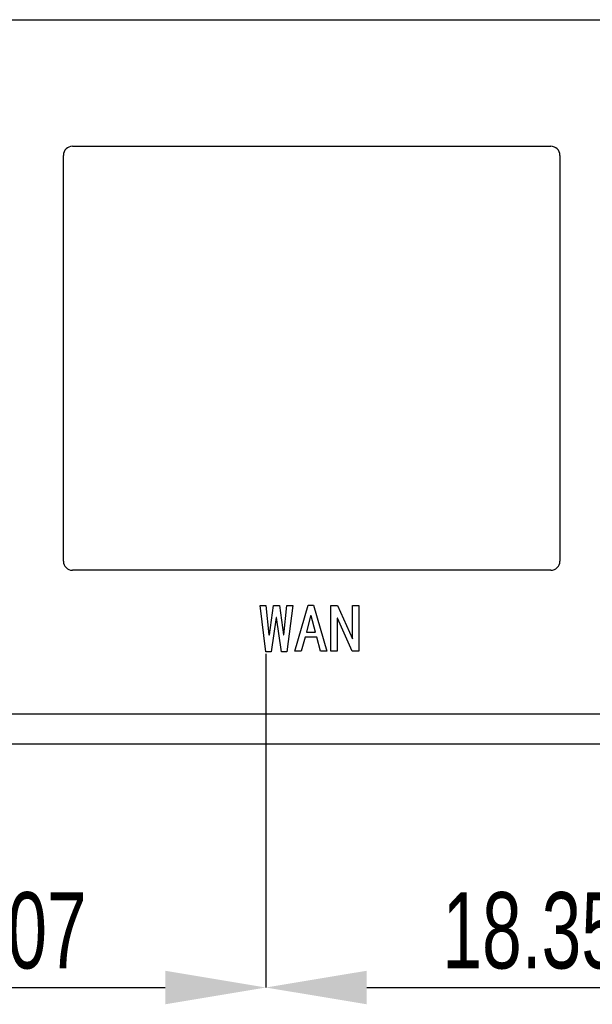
# Model space of a CAD drawing. Header units: millimetres. Extents: x 1643 to 1853, y 2203 to 2490.
# Tile 24 of 31: x 1724 to 1743, y 2415 to 2447. Entities that reach past the tile are written whole.
import ezdxf

# ---------------------------------------------------------------- set-up
doc = ezdxf.new("R2010")
doc.units = ezdxf.units.MM
doc.styles.add('SLDTEXTSTYLE1', font='TXT', dxfattribs={"width": 0.7})
doc.dimstyles.new('SLDDIMSTYLE5', dxfattribs={"dimtxt": 2.5, "dimasz": 3.302, "dimexe": 0, "dimexo": 0.0625, "dimtad": 1, "dimdec": 3, "dimrnd": 1e-09, "dimzin": 12, "dimdsep": 46, "dimtxsty": 'SLDTEXTSTYLE1', "dimsah": 1, "dimcen": 0.09, "dimadec": 0, "dimazin": 3, "dimtfac": 1, "dimtdec": 3, "dimtmove": 0, "dimatfit": 0, "dimfxl": 1, "dimfrac": 2, "dimtolj": 1, "dimtzin": 12, "dimarcsym": 0})

# ---------------------------------------------------------------- blocks, each defined once
blk = doc.blocks.new('*D91')
at = {"color": 0, "linetype": 'Continuous', "lineweight": -2, "transparency": 16777216}
for p, q in [((1710.371, 2426.618), (1710.371, 2415.221)), ((1732.179, 2426.162), (1732.179, 2415.221)), ((1713.673, 2415.221), (1728.877, 2415.221))]:
    blk.add_line(p, q, dxfattribs=at)
at = {"color": 0, "linetype": 'Continuous', "transparency": 16777216}
for points in [[(1713.673, 2415.771), (1713.673, 2414.671), (1710.371, 2415.221)], [(1728.877, 2415.771), (1728.877, 2414.671), (1732.179, 2415.221)]]:
    blk.add_solid(points, dxfattribs=at)
at = {"layer": 'Defpoints', "color": 0, "linetype": 'Continuous', "transparency": 16777216}
for p in [(1710.371, 2426.68), (1732.179, 2426.224), (1732.179, 2415.221)]:
    blk.add_point(p, dxfattribs=at)
at = {"color": 0, "linetype": 'Continuous', "lineweight": 18, "transparency": 16777216, "insert": (1722.725, 2418.346), "char_height": 2.5, "attachment_point": 2, "style": 'SLDTEXTSTYLE1'}
blk.add_mtext('\\A1;21.807', dxfattribs=at)
blk = doc.blocks.new('*D92')
at = {"color": 0, "linetype": 'Continuous', "lineweight": -2, "transparency": 16777216}
for p, q in [((1732.179, 2426.162), (1732.179, 2415.221)), ((1750.532, 2426.179), (1750.532, 2415.221)), ((1735.481, 2415.221), (1747.23, 2415.221))]:
    blk.add_line(p, q, dxfattribs=at)
at = {"color": 0, "linetype": 'Continuous', "transparency": 16777216}
for points in [[(1735.481, 2415.771), (1735.481, 2414.671), (1732.179, 2415.221)], [(1747.23, 2415.771), (1747.23, 2414.671), (1750.532, 2415.221)]]:
    blk.add_solid(points, dxfattribs=at)
at = {"layer": 'Defpoints', "color": 0, "linetype": 'Continuous', "transparency": 16777216}
for p in [(1732.179, 2426.224), (1750.532, 2426.242), (1750.532, 2415.221)]:
    blk.add_point(p, dxfattribs=at)
at = {"color": 0, "linetype": 'Continuous', "lineweight": 18, "transparency": 16777216, "insert": (1741.54, 2418.346), "char_height": 2.5, "attachment_point": 2, "style": 'SLDTEXTSTYLE1'}
blk.add_mtext('\\A1;18.354', dxfattribs=at)

msp = doc.modelspace()

# ---------------------------------------------------------------- linework, layer by layer
at = {"linetype": 'Continuous', "lineweight": 25}
for p, q in [((1708.3768, 2446.948), (1790.3769, 2446.948)), ((1725.8369, 2442.798), (1741.5169, 2442.798)), ((1725.5369, 2429.198), (1725.5369, 2442.498)), ((1741.8169, 2442.498), (1741.8169, 2429.198)), ((1741.5169, 2428.898), (1725.8369, 2428.898)), ((1731.9857, 2427.7419), (1732.1787, 2427.7419)), ((1732.1787, 2426.2243), (1731.9857, 2427.7419)), ((1732.1787, 2427.7419), (1732.2752, 2426.7857)), ((1732.2927, 2426.7857), (1732.4243, 2427.7419)), ((1732.4243, 2427.7419), (1732.6173, 2427.7419)), ((1732.6173, 2427.7419), (1732.7488, 2426.7857)), ((1732.7664, 2426.7857), (1732.8629, 2427.7419)), ((1733.0559, 2427.7419), (1732.8629, 2426.2243)), ((1732.8629, 2427.7419), (1733.0559, 2427.7419)), ((1733.126, 2426.2419), (1733.5646, 2427.7594)), ((1733.5646, 2427.7594), (1733.7401, 2427.7594)), ((1733.7401, 2427.7594), (1734.1787, 2426.2419)), ((1734.3103, 2427.7419), (1734.5295, 2427.7419)), ((1734.3103, 2426.2419), (1734.3103, 2427.7419)), ((1734.5295, 2427.7419), (1735.012, 2426.6541)), ((1735.0208, 2426.6541), (1735.0208, 2427.7419)), ((1735.0208, 2427.7419), (1735.2225, 2427.7419)), ((1735.2225, 2427.7419), (1735.2225, 2426.2419)), ((1732.512, 2427.3471), (1732.3541, 2426.2243)), ((1732.5295, 2427.3471), (1732.512, 2427.3471)), ((1732.6874, 2426.2243), (1732.5295, 2427.3471)), ((1733.6436, 2427.4085), (1733.5032, 2426.8734)), ((1733.6611, 2427.4085), (1733.6436, 2427.4085)), ((1733.8015, 2426.8734), (1733.6611, 2427.4085)), ((1734.512, 2427.3296), (1734.512, 2426.2419)), ((1734.5208, 2427.3296), (1734.512, 2427.3296)), ((1735.0032, 2426.2419), (1734.5208, 2427.3296)), ((1732.2752, 2426.7857), (1732.2927, 2426.7857)), ((1732.7488, 2426.7857), (1732.7664, 2426.7857)), ((1733.4594, 2426.7068), (1733.3366, 2426.2419)), ((1733.8453, 2426.7068), (1733.4594, 2426.7068)), ((1733.5032, 2426.8734), (1733.8015, 2426.8734)), ((1733.9681, 2426.2419), (1733.8453, 2426.7068)), ((1735.012, 2426.6541), (1735.0208, 2426.6541)), ((1732.3541, 2426.2243), (1732.1787, 2426.2243)), ((1732.8629, 2426.2243), (1732.6874, 2426.2243)), ((1733.3366, 2426.2419), (1733.126, 2426.2419)), ((1734.1787, 2426.2419), (1733.9681, 2426.2419)), ((1734.512, 2426.2419), (1734.3103, 2426.2419)), ((1735.2225, 2426.2419), (1735.0032, 2426.2419)), ((1706.3768, 2424.198), (1792.3769, 2424.198)), ((1792.3769, 2423.198), (1706.3768, 2423.198))]:
    msp.add_line(p, q, dxfattribs=at)
at = {"linetype": 'Continuous', "flags": 128}
for points in [[(1733.0559, 2427.7419), (1732.8629, 2426.2243), (1732.8629, 2426.2243), (1732.6874, 2426.2243), (1732.6874, 2426.2243), (1732.5295, 2427.3471), (1732.5295, 2427.3471), (1732.512, 2427.3471), (1732.512, 2427.3471), (1732.3541, 2426.2243), (1732.3541, 2426.2243), (1732.1787, 2426.2243), (1732.1787, 2426.2243), (1731.9857, 2427.7419), (1731.9857, 2427.7419), (1732.1787, 2427.7419), (1732.1787, 2427.7419), (1732.2752, 2426.7857), (1732.2752, 2426.7857), (1732.2927, 2426.7857), (1732.2927, 2426.7857), (1732.4243, 2427.7419), (1732.4243, 2427.7419), (1732.6173, 2427.7419), (1732.6173, 2427.7419), (1732.7488, 2426.7857), (1732.7488, 2426.7857), (1732.7664, 2426.7857), (1732.7664, 2426.7857), (1732.8629, 2427.7419), (1732.8629, 2427.7419), (1733.0559, 2427.7419)], [(1734.1787, 2426.2419), (1733.9681, 2426.2419), (1733.9681, 2426.2419), (1733.8453, 2426.7068), (1733.8453, 2426.7068), (1733.4594, 2426.7068), (1733.4594, 2426.7068), (1733.3366, 2426.2419), (1733.3366, 2426.2419), (1733.126, 2426.2419), (1733.126, 2426.2419), (1733.5646, 2427.7594), (1733.5646, 2427.7594), (1733.7401, 2427.7594), (1733.7401, 2427.7594), (1734.1787, 2426.2419)], [(1735.2225, 2426.2419), (1735.0032, 2426.2419), (1735.0032, 2426.2419), (1734.5208, 2427.3296), (1734.5208, 2427.3296), (1734.512, 2427.3296), (1734.512, 2427.3296), (1734.512, 2426.2419), (1734.512, 2426.2419), (1734.3103, 2426.2419), (1734.3103, 2426.2419), (1734.3103, 2427.7419), (1734.3103, 2427.7419), (1734.5295, 2427.7419), (1734.5295, 2427.7419), (1735.012, 2426.6541), (1735.012, 2426.6541), (1735.0208, 2426.6541), (1735.0208, 2426.6541), (1735.0208, 2427.7419), (1735.0208, 2427.7419), (1735.2225, 2427.7419), (1735.2225, 2427.7419), (1735.2225, 2426.2419)], [(1733.8015, 2426.8734), (1733.6611, 2427.4085), (1733.6611, 2427.4085), (1733.6436, 2427.4085), (1733.6436, 2427.4085), (1733.5032, 2426.8734), (1733.5032, 2426.8734), (1733.8015, 2426.8734)]]:
    msp.add_lwpolyline(points, dxfattribs=at)
at = {"linetype": 'Continuous', "lineweight": 25}
for centre, start, end in [((1725.8369, 2442.498), 90, 180), ((1741.5169, 2442.498), 0, 90), ((1725.8369, 2429.198), 180, 270), ((1741.5169, 2429.198), 270, 0)]:
    msp.add_arc(centre, 0.3, start, end, dxfattribs=at)

# ---------------------------------------------------------------- dimensions: what is measured, and where the dimension line sits
at = {"linetype": 'Continuous', "lineweight": 18}
for base, p1, p2, picture, middle in [((1732.1787, 2415.2212), (1710.3714, 2426.6804), (1732.1787, 2426.2243), '*D91', (1722.7254, 2415.2212)), ((1750.53219, 2415.22116), (1732.17867, 2426.22431), (1750.53219, 2426.24185), '*D92', (1741.54008, 2415.22116))]:
    dim = msp.add_linear_dim(base=base, p1=p1, p2=p2, dimstyle='SLDDIMSTYLE5', dxfattribs=at)
    dim.commit()
    dim.dimension.update_dxf_attribs({"geometry": picture, "text_midpoint": middle, "dimtype": 160})

doc.saveas('drawing.dxf')
